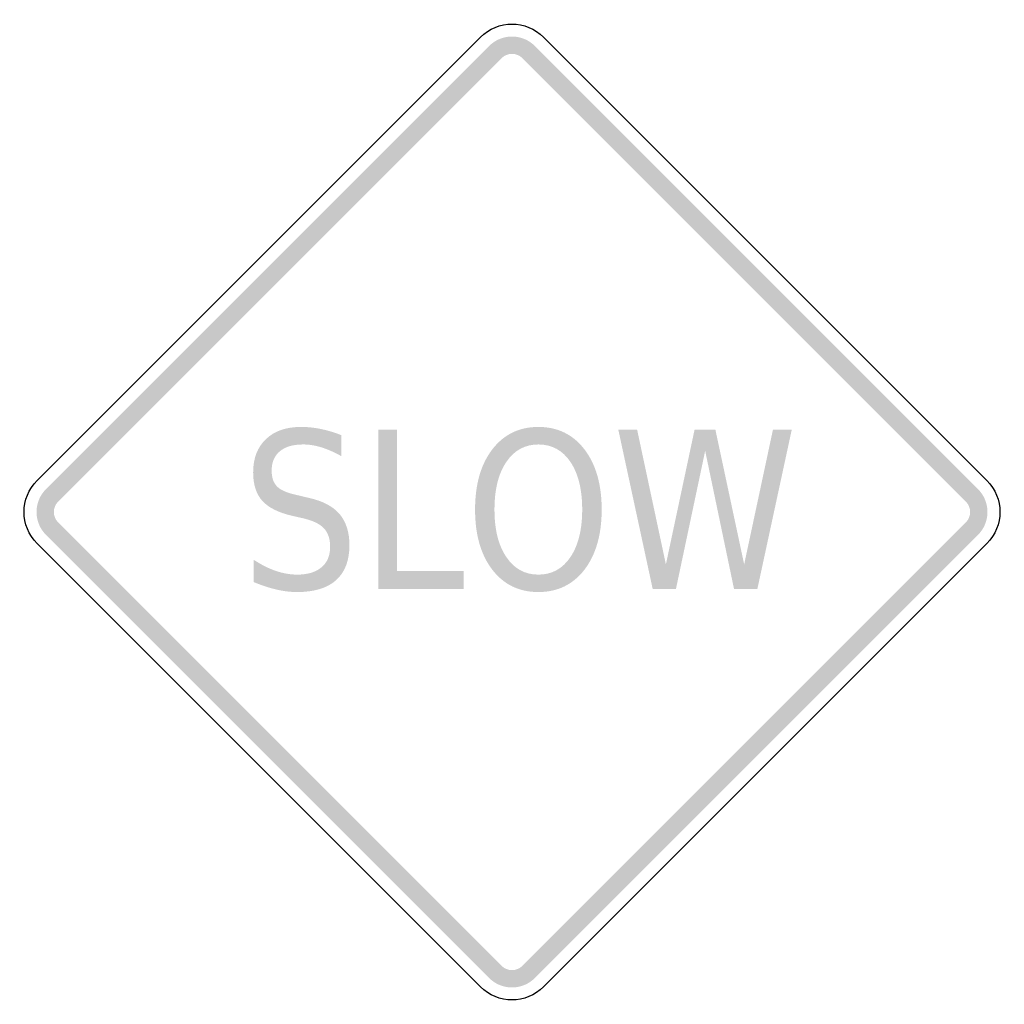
# Model space of a CAD drawing. Header units: inches. Extents: x -0.5 to 0.5, y -0.5 to 0.5.
import ezdxf

# ---------------------------------------------------------------- set-up
doc = ezdxf.new("R2010")
doc.units = ezdxf.units.IN
doc.header["$MEASUREMENT"] = 0

msp = doc.modelspace()

# ---------------------------------------------------------------- hatches: boundary and pattern name
for points in [[(0.0232, 0.4733), (0.0208, 0.4755), (0.0182, 0.4774), (0.0155, 0.4791), (0.0126, 0.4804), (0.0095, 0.4815), (0.0064, 0.4823), (0.0032, 0.4828), (0, 0.4829), (-0.0032, 0.4828), (-0.0064, 0.4823), (-0.0095, 0.4815), (-0.0126, 0.4804), (-0.0155, 0.4791), (-0.0182, 0.4774), (-0.0208, 0.4755), (-0.0232, 0.4733), (-0.0107, 0.4608), (-0.0096, 0.4618), (-0.0084, 0.4627), (-0.0071, 0.4635), (-0.0058, 0.4641), (-0.0044, 0.4646), (-0.003, 0.465), (-0.0015, 0.4652), (0, 0.4653), (0.0015, 0.4652), (0.003, 0.465), (0.0044, 0.4646), (0.0058, 0.4641), (0.0071, 0.4635), (0.0084, 0.4627), (0.0096, 0.4618), (0.0107, 0.4608), (0.0232, 0.4733)], [(-0.4608, 0.0107), (-0.0107, 0.4608), (-0.0232, 0.4733), (-0.4733, 0.0232), (-0.4608, 0.0107)], [(0.0107, 0.4608), (0.4608, 0.0107), (0.4733, 0.0232), (0.0232, 0.4733), (0.0107, 0.4608)], [(-0.1357, 0.0835), (-0.1169, 0.0835), (-0.1169, -0.0598), (-0.0492, -0.0598), (-0.0492, -0.0782), (-0.1357, -0.0782), (-0.1357, 0.0835)], [(0.108, 0.0835), (0.1271, 0.0835), (0.1563, -0.0532), (0.1854, 0.0835), (0.2066, 0.0835), (0.2358, -0.0532), (0.265, 0.0835), (0.2841, 0.0835), (0.2492, -0.0782), (0.2255, -0.0782), (0.1962, 0.0621), (0.1665, -0.0782), (0.1429, -0.0782), (0.108, 0.0835)], [(-0.4733, 0.0232), (-0.4755, 0.0208), (-0.4774, 0.0182), (-0.4791, 0.0155), (-0.4804, 0.0126), (-0.4815, 0.0095), (-0.4823, 0.0064), (-0.4828, 0.0032), (-0.4829, 0), (-0.4828, -0.0032), (-0.4823, -0.0064), (-0.4815, -0.0095), (-0.4804, -0.0126), (-0.4791, -0.0155), (-0.4774, -0.0182), (-0.4755, -0.0208), (-0.4733, -0.0232), (-0.4608, -0.0107), (-0.4618, -0.0096), (-0.4627, -0.0084), (-0.4635, -0.0071), (-0.4641, -0.0058), (-0.4646, -0.0044), (-0.465, -0.003), (-0.4652, -0.0015), (-0.4653, 0), (-0.4652, 0.0015), (-0.465, 0.003), (-0.4646, 0.0044), (-0.4641, 0.0058), (-0.4635, 0.0071), (-0.4627, 0.0084), (-0.4618, 0.0096), (-0.4608, 0.0107), (-0.4733, 0.0232)], [(0.4733, -0.0232), (0.4755, -0.0208), (0.4774, -0.0182), (0.4791, -0.0155), (0.4804, -0.0126), (0.4815, -0.0095), (0.4823, -0.0064), (0.4828, -0.0032), (0.4829, 0), (0.4828, 0.0032), (0.4823, 0.0064), (0.4815, 0.0095), (0.4804, 0.0126), (0.4791, 0.0155), (0.4774, 0.0182), (0.4755, 0.0208), (0.4733, 0.0232), (0.4608, 0.0107), (0.4618, 0.0096), (0.4627, 0.0084), (0.4635, 0.0071), (0.4641, 0.0058), (0.4646, 0.0044), (0.465, 0.003), (0.4652, 0.0015), (0.4653, 0), (0.4652, -0.0015), (0.465, -0.003), (0.4646, -0.0044), (0.4641, -0.0058), (0.4635, -0.0071), (0.4627, -0.0084), (0.4618, -0.0096), (0.4608, -0.0107), (0.4733, -0.0232)], [(-0.0107, -0.4608), (-0.4608, -0.0107), (-0.4733, -0.0232), (-0.0232, -0.4733), (-0.0107, -0.4608)], [(0.4608, -0.0107), (0.0107, -0.4608), (0.0232, -0.4733), (0.4733, -0.0232), (0.4608, -0.0107)], [(-0.0232, -0.4733), (-0.0208, -0.4755), (-0.0182, -0.4774), (-0.0155, -0.4791), (-0.0126, -0.4804), (-0.0095, -0.4815), (-0.0064, -0.4823), (-0.0032, -0.4828), (0, -0.4829), (0.0032, -0.4828), (0.0064, -0.4823), (0.0095, -0.4815), (0.0126, -0.4804), (0.0155, -0.4791), (0.0182, -0.4774), (0.0208, -0.4755), (0.0232, -0.4733), (0.0107, -0.4608), (0.0096, -0.4618), (0.0084, -0.4627), (0.0071, -0.4635), (0.0058, -0.4641), (0.0044, -0.4646), (0.003, -0.465), (0.0015, -0.4652), (0, -0.4653), (-0.0015, -0.4652), (-0.003, -0.465), (-0.0044, -0.4646), (-0.0058, -0.4641), (-0.0071, -0.4635), (-0.0084, -0.4627), (-0.0096, -0.4618), (-0.0107, -0.4608), (-0.0232, -0.4733)]]:
    msp.add_hatch(color=7).paths.add_polyline_path(points)
h = msp.add_hatch(color=7)
edge = h.paths.add_edge_path()
edge.add_line((-0.1735, 0.0781), (-0.1735, 0.0568))
edge.add_spline(control_points=[(-0.1735, 0.0568), (-0.1806, 0.0608), (-0.1873, 0.0637), (-0.1937, 0.0657), (-0.2, 0.0676), (-0.2061, 0.0686), (-0.212, 0.0686), (-0.2223, 0.0686), (-0.2302, 0.0663), (-0.2358, 0.0617), (-0.2413, 0.0571), (-0.2441, 0.0505), (-0.2441, 0.042), (-0.2441, 0.0348), (-0.2422, 0.0294), (-0.2385, 0.0258), (-0.2349, 0.0221), (-0.2278, 0.0192), (-0.2175, 0.017)], knot_values=[0, 0, 0, 0, 1, 1, 1, 2, 2, 2, 3, 3, 3, 4, 4, 4, 5, 5, 5, 6, 6, 6, 6], degree=3, periodic=0)
edge.add_line((-0.2175, 0.017), (-0.2062, 0.0143))
edge.add_spline(control_points=[(-0.2062, 0.0143), (-0.1921, 0.0112), (-0.1818, 0.0057), (-0.1751, -0.0021), (-0.1685, -0.01), (-0.1651, -0.0205), (-0.1651, -0.0336), (-0.1651, -0.0493), (-0.1696, -0.0611), (-0.1786, -0.0692), (-0.1876, -0.0773), (-0.2009, -0.0813), (-0.2183, -0.0813), (-0.2249, -0.0813), (-0.232, -0.0805), (-0.2394, -0.0787), (-0.2468, -0.077), (-0.2545, -0.0745), (-0.2624, -0.0711)], knot_values=[0, 0, 0, 0, 1, 1, 1, 2, 2, 2, 3, 3, 3, 4, 4, 4, 5, 5, 5, 6, 6, 6, 6], degree=3, periodic=0)
edge.add_line((-0.2624, -0.0711), (-0.2624, -0.0485))
edge.add_spline(control_points=[(-0.2624, -0.0485), (-0.2547, -0.0535), (-0.2473, -0.0573), (-0.2399, -0.0598), (-0.2326, -0.0623), (-0.2254, -0.0636), (-0.2183, -0.0636), (-0.2076, -0.0636), (-0.1993, -0.0611), (-0.1935, -0.0562), (-0.1876, -0.0513), (-0.1847, -0.0443), (-0.1847, -0.0352), (-0.1847, -0.0273), (-0.1868, -0.0211), (-0.191, -0.0166), (-0.1952, -0.0121), (-0.2021, -0.0088), (-0.2117, -0.0065)], knot_values=[0, 0, 0, 0, 1, 1, 1, 2, 2, 2, 3, 3, 3, 4, 4, 4, 5, 5, 5, 6, 6, 6, 6], degree=3, periodic=0)
edge.add_line((-0.2117, -0.0065), (-0.2231, -0.0039))
edge.add_spline(control_points=[(-0.2231, -0.0039), (-0.2371, -0.0007), (-0.2473, 0.0044), (-0.2536, 0.0113), (-0.2598, 0.0183), (-0.2629, 0.0279), (-0.2629, 0.0402), (-0.2629, 0.0545), (-0.2586, 0.0658), (-0.2499, 0.074), (-0.2413, 0.0823), (-0.2294, 0.0864), (-0.2142, 0.0864), (-0.2076, 0.0864), (-0.201, 0.0857), (-0.1942, 0.0843), (-0.1874, 0.0829), (-0.1805, 0.0809), (-0.1735, 0.0781)], knot_values=[0, 0, 0, 0, 1, 1, 1, 2, 2, 2, 3, 3, 3, 4, 4, 4, 5, 5, 5, 6, 6, 6, 6], degree=3, periodic=0)
h = msp.add_hatch(color=7)
edge = h.paths.add_edge_path()
edge.add_spline(control_points=[(0.0268, 0.0864), (0.0463, 0.0864), (0.0619, 0.0788), (0.0736, 0.0636), (0.0852, 0.0484), (0.0911, 0.028), (0.0911, 0.0025), (0.0911, -0.023), (0.0852, -0.0434), (0.0736, -0.0586), (0.0619, -0.0737), (0.0463, -0.0813), (0.0268, -0.0813), (0.0073, -0.0813), (-0.0083, -0.0738), (-0.02, -0.0586), (-0.0317, -0.0434), (-0.0375, -0.0231), (-0.0375, 0.0025), (-0.0375, 0.028), (-0.0317, 0.0484), (-0.02, 0.0636), (-0.0083, 0.0788), (0.0073, 0.0864), (0.0268, 0.0864)], knot_values=[0, 0, 0, 0, 1, 1, 1, 2, 2, 2, 3, 3, 3, 4, 4, 4, 5, 5, 5, 6, 6, 6, 7, 7, 7, 8, 8, 8, 8], degree=3, periodic=0)
edge = h.paths.add_edge_path(flags=0)
edge.add_spline(control_points=[(0.0268, 0.0686), (0.0132, 0.0686), (0.0023, 0.0627), (-0.0057, 0.0509), (-0.0138, 0.039), (-0.0178, 0.0229), (-0.0178, 0.0025), (-0.0178, -0.0179), (-0.0138, -0.034), (-0.0057, -0.0458), (0.0023, -0.0577), (0.0132, -0.0636), (0.0268, -0.0636), (0.0405, -0.0636), (0.0513, -0.0577), (0.0593, -0.0458), (0.0673, -0.034), (0.0713, -0.0179), (0.0713, 0.0025), (0.0713, 0.0229), (0.0673, 0.039), (0.0593, 0.0509), (0.0513, 0.0627), (0.0405, 0.0686), (0.0268, 0.0686)], knot_values=[0, 0, 0, 0, 1, 1, 1, 2, 2, 2, 3, 3, 3, 4, 4, 4, 5, 5, 5, 6, 6, 6, 7, 7, 7, 8, 8, 8, 8], degree=3, periodic=0)

# ---------------------------------------------------------------- linework, layer by layer
at = {"color": 7}
for points in [[(-0.4822, 0.0321), (-0.0321, 0.4822)], [(0.0321, 0.4822), (0.4822, 0.0321)], [(-0.0321, -0.4822), (-0.4822, -0.0321)], [(0.4822, -0.0321), (0.0321, -0.4822)]]:
    msp.add_lwpolyline(points, dxfattribs=at)
for points in [[(-0.0321, 0.4822), (-0.0144, 0.5), (0.0144, 0.5), (0.0321, 0.4822)], [(-0.4822, -0.0321), (-0.5, -0.0144), (-0.5, 0.0144), (-0.4822, 0.0321)], [(0.4822, 0.0321), (0.5, 0.0144), (0.5, -0.0144), (0.4822, -0.0321)], [(0.0321, -0.4822), (0.0144, -0.5), (-0.0144, -0.5), (-0.0321, -0.4822)]]:
    msp.add_open_spline(points, degree=3, dxfattribs=at)

doc.saveas('drawing.dxf')
